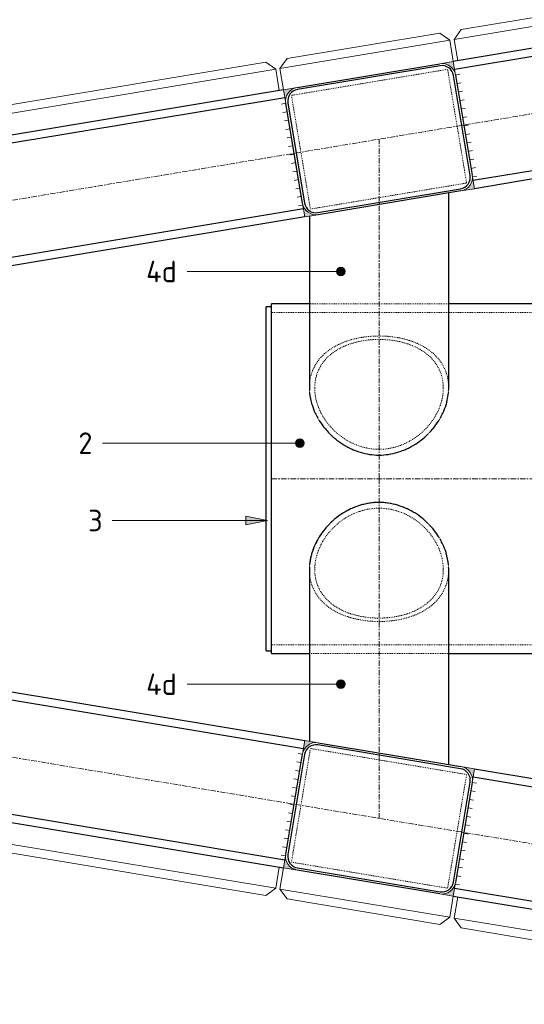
# Model space of a CAD drawing. Header units: millimetres. Extents: x -236694 to -141708, y -41476 to 103952.
# Tile 96 of 103: x -233558 to -232385, y 99544 to 101833. Entities that reach past the tile are written whole.
import ezdxf

# ---------------------------------------------------------------- set-up
doc = ezdxf.new("R2010")
doc.units = ezdxf.units.MM
doc.linetypes.add('Grid Line', pattern=[22.225, 12.7, -3.175, 3.175, -3.175])
doc.linetypes.add('XX-HIDDEN', pattern=[4, 2, -2])
for name, color, linetype, lineweight in [('N-CO-BC-BETONVORM-G', 50, 'Continuous', 25), ('N-CO-BC-BETONVORM-G-1', 50, 'XX-HIDDEN', 18), ('N-CO-BC-BETONVORM-GN', 10, 'XX-HIDDEN', 18), ('N-CO-KC-KUNSTSTOFVORM-G', 7, 'Continuous', 13), ('N-CO-SC-STAALVORM-G', 10, 'Continuous', 25), ('X-XX-AL-CONSTRUCTIELIJN-G', 7, 'Continuous', 25), ('X-XX-AL-CONSTRUCTIELIJN-G-1', 7, 'Grid Line', 18), ('X-XX-AL-M', 7, 'Continuous', 18), ('X-XX-AL-M-20', 7, 'Continuous', 18), ('X-XX-AL-T25-1', 250, 'Continuous', 13), ('X-XX-AL-T25-2', 7, 'Continuous', 13), ('X_XX_AL_DETAIL1_G', 7, 'Continuous', 13)]:
    doc.layers.add(name, color=color, linetype=linetype, lineweight=lineweight)
doc.styles.add('NLCS-ISO_1', font='NLCS-ISO.ttf', dxfattribs={"height": 50})
doc.dimstyles.new('2_5_NLCS_diagonal', dxfattribs={"dimscale": 304.8, "dimtxt": 50.137748, "dimasz": 0.131234, "dimexe": 0.19685, "dimexo": 0.0625, "dimgap": 0, "dimtad": 1, "dimdec": 0, "dimzin": 0, "dimdsep": 46, "dimtxsty": 'NLCS-ISO_1', "dimblk1": 'OBLIQUE', "dimblk2": 'OBLIQUE', "dimsah": 1, "dimcen": 0.09, "dimdle": 0.131234, "dimazin": 0, "dimtfac": 1, "dimtdec": 4, "dimtix": 1, "dimtmove": 0, "dimatfit": 3, "dimfxl": 0.19685, "dimfxlon": 1, "dimtvp": 1, "dimtolj": 1, "dimtzin": 0, "dimarcsym": 2})

# ---------------------------------------------------------------- blocks, each defined once
blk = doc.blocks.new('SF_Stalen afdekplaat12 - SF_Stalen afdekplaat-3672453-Bovenaanzicht geleidewerk dubbel')
at = {"layer": 'N-CO-SC-STAALVORM-G'}
for p, q in [((-232972.7, 101165.7), (-232984.7, 101165.7)), ((-232984.7, 100365.7), (-232984.7, 101165.7)), ((-232984.7, 100365.7), (-232972.7, 100365.7))]:
    blk.add_line(p, q, dxfattribs=at)
blk = doc.blocks.new('SF_Stalen afdekplaat13 - SF_Stalen afdekplaat-3672462-Bovenaanzicht geleidewerk dubbel')
at = {"layer": 'N-CO-SC-STAALVORM-G'}
for p, q in [((-232972.7, 101165.7), (-232984.7, 101165.7)), ((-232984.7, 100365.7), (-232984.7, 101165.7)), ((-232984.7, 100365.7), (-232972.7, 100365.7))]:
    blk.add_line(p, q, dxfattribs=at)
blk = doc.blocks.new('GM_afdekklepje - GM_afdekklepje-3673590-Bovenaanzicht geleidewerk dubbel')
at = {"layer": 'N-CO-SC-STAALVORM-G'}
for p, q in [((168, 145), (-168, 145)), ((-195, 118), (-195, -118)), ((195, -118), (195, 118)), ((-168, -145), (168, -145))]:
    blk.add_line(p, q, dxfattribs=at)
for centre, start, end in [((-168, 118), 90, 180), ((168, 118), 0, 90), ((-168, -118), 180, 270), ((168, -118), 270, 360)]:
    blk.add_arc(centre, 27, start, end, dxfattribs=at)
blk = doc.blocks.new('GM_afdekklepje - GM_afdekklepje-3582460-Bovenaanzicht geleidewerk dubbel')
at = {"layer": 'N-CO-SC-STAALVORM-G'}
for p, q in [((168, 145), (-168, 145)), ((-195, 118), (-195, -118)), ((195, -118), (195, 118)), ((-168, -145), (168, -145))]:
    blk.add_line(p, q, dxfattribs=at)
for centre, start, end in [((-168, 118), 90, 180), ((168, 118), 360, 90), ((-168, -118), 180, 270), ((168, -118), 270, 360)]:
    blk.add_arc(centre, 27, start, end, dxfattribs=at)
blk = doc.blocks.new('GM_Hakorit_2850 - GM_Hakorit_2850-3594086-Bovenaanzicht geleidewerk dubbel')
at = {"layer": 'N-CO-KC-KUNSTSTOFVORM-G'}
for p, q in [((-200, 0), (-200, -50)), ((200, -50), (200, 0)), ((-200, -50), (200, -50)), ((-180, -70), (-200, -50)), ((200, -50), (180, -70)), ((180, -70), (-180, -70))]:
    blk.add_line(p, q, dxfattribs=at)
blk = doc.blocks.new('GM_Hakorit_1100 - GM_Hakorit_1100-3713549-Bovenaanzicht geleidewerk dubbel')
at = {"layer": 'N-CO-KC-KUNSTSTOFVORM-G'}
for p, q in [((-550, -50), (-550, 0)), ((550, 0), (550, -50)), ((550, -50), (-550, -50)), ((-550, -50), (-530, -70)), ((530, -70), (550, -50)), ((530, -70), (-530, -70))]:
    blk.add_line(p, q, dxfattribs=at)
blk = doc.blocks.new('GM_Hakorit_2695 - GM_Hakorit_2695-3716366-Bovenaanzicht geleidewerk dubbel')
at = {"layer": 'N-CO-KC-KUNSTSTOFVORM-G'}
for p, q in [((-1347.5, -50), (-1347.5, 0)), ((1347.5, 0), (1347.5, -50)), ((1347.5, -50), (-1347.5, -50)), ((-1347.5, -50), (-1327.5, -70)), ((1327.5, -70), (1347.5, -50)), ((1327.5, -70), (-1327.5, -70))]:
    blk.add_line(p, q, dxfattribs=at)
blk = doc.blocks.new('NLI_Balk_Buis - ø813_20-3690250-Bovenaanzicht geleidewerk dubbel')
at = {"layer": 'N-CO-BC-BETONVORM-GN'}
for p, q in [((-2838.1, 406.5), (-3161.9, 406.5)), ((-3162, 386.5), (-3250, 386.5)), ((-2838.1, 386.5), (-3161.9, 386.5)), ((-1662, 386.5), (-2838.1, 386.5)), ((-3162, -386.5), (-3250, -386.5)), ((-2838.1, -386.5), (-3161.9, -386.5)), ((-1662, -386.5), (-2838.1, -386.5)), ((-3161.9, -406.5), (-2838.1, -406.5))]:
    blk.add_line(p, q, dxfattribs=at)
at = {"layer": 'N-CO-SC-STAALVORM-G'}
for p, q in [((-3162, 406.5), (-3250, 406.5)), ((-3250, 386.9), (-3250, 406.5)), ((-1662, 406.5), (-2838.1, 406.5)), ((-3250, -386.8), (-3250, 386.8)), ((-3250, -406.5), (-3250, -386.9)), ((-3250, -406.5), (-3162, -406.5)), ((-2838.1, -406.5), (-1662, -406.5))]:
    blk.add_line(p, q, dxfattribs=at)
blk = doc.blocks.new('DIMBLOCK27-Bovenaanzicht geleidewerk dubbel')
at = {"layer": 'X-XX-AL-M-20'}
for p, q in [((-235732.9, 99646.4), (-235752.6, 99528.1)), ((-235742.8, 99587.2), (-235732.9, 99646.4)), ((-235782.2, 99593.8), (-232867.4, 99108)), ((-235742.8, 99587.2), (-235765.8, 99570.8)), ((-235742.8, 99587.2), (-235719.7, 99603.7)), ((-232857.6, 99167.2), (-232877.3, 99048.8)), ((-232867.4, 99108), (-232857.6, 99167.2)), ((-232867.4, 99108), (-232844.4, 99124.5)), ((-232867.4, 99108), (-232890.4, 99091.6))]:
    blk.add_line(p, q, dxfattribs=at)
at = {"layer": 'X-XX-AL-M-20', "color": 0, "insert": (-234358.3, 99422.5), "char_height": 50, "width": 155.522, "attachment_point": 1, "rotation": 350.5377, "line_spacing_factor": 1.135194, "style": 'NLCS-ISO_1'}
blk.add_mtext('2915', dxfattribs=at)
blk = doc.blocks.new('_Oblique')
at = {"color": 0, "linetype": 'ByBlock', "lineweight": -2}
blk.add_line((-0.5, -0.5), (0.5, 0.5), dxfattribs=at)

msp = doc.modelspace()

# ---------------------------------------------------------------- hatches: boundary and pattern name
at = {"layer": 'X-XX-AL-CONSTRUCTIELIJN-G'}
for points in [[(-232544.9, 101704.6), (-232550.1, 101736.2), (-232581.7, 101730.9), (-232573.3, 101731.2), (-232565.2, 101729.4), (-232557.8, 101725.4), (-232551.7, 101719.7), (-232547.3, 101712.6)], [(-232939.4, 101638.9), (-232939.7, 101647.2), (-232937.8, 101655.4), (-232933.9, 101662.7), (-232928.2, 101668.9), (-232921.1, 101673.3), (-232913.1, 101675.7), (-232944.7, 101670.5), (-232942.1, 101654.7)], [(-232532.4, 101435), (-232500.8, 101440.3), (-232506.1, 101471.9), (-232505.8, 101463.5), (-232507.7, 101455.4), (-232511.6, 101448), (-232517.3, 101441.9), (-232524.4, 101437.5)], [(-232895.4, 101374.5), (-232863.8, 101379.8), (-232872.1, 101379.5), (-232880.3, 101381.4), (-232887.7, 101385.3), (-232893.8, 101391), (-232898.2, 101398.1), (-232900.6, 101406.1), (-232897.1, 101384.8)], [(-232900.6, 100125.3), (-232898.2, 100133.3), (-232893.8, 100140.4), (-232887.7, 100146.1), (-232880.3, 100150), (-232872.1, 100151.9), (-232863.8, 100151.6), (-232895.4, 100156.9), (-232895.6, 100155.5)], [(-232506.1, 100059.6), (-232500.8, 100091.1), (-232532.4, 100096.4), (-232524.4, 100093.9), (-232517.3, 100089.5), (-232511.6, 100083.4), (-232507.7, 100076), (-232505.8, 100067.9)], [(-232913.1, 99855.7), (-232921.1, 99858.1), (-232928.2, 99862.6), (-232933.9, 99868.7), (-232937.8, 99876), (-232939.7, 99884.2), (-232939.4, 99892.5), (-232944.7, 99861)], [(-232550.1, 99795.2), (-232544.9, 99826.8), (-232547.3, 99818.8), (-232551.7, 99811.7), (-232557.8, 99806), (-232565.2, 99802.1), (-232573.3, 99800.2), (-232581.7, 99800.5), (-232552.8, 99795.6)]]:
    msp.add_hatch(color=256, dxfattribs=at).paths.add_polyline_path(points, flags=0)
at = {"layer": 'X-XX-AL-T25-1'}
h = msp.add_hatch(color=256, dxfattribs=at)
edge = h.paths.add_edge_path(flags=0)
edge.add_arc((-232811.7, 101247.7), 10, 0, 360)
h = msp.add_hatch(color=256, dxfattribs=at)
edge = h.paths.add_edge_path(flags=0)
edge.add_arc((-232906.6, 100848.5), 10, 0, 360)
msp.add_hatch(color=256, dxfattribs=at).paths.add_polyline_path([(-232982.3, 100668.5), (-233032.3, 100678.5), (-233032.3, 100658.5)], flags=0)
h = msp.add_hatch(color=256, dxfattribs=at)
edge = h.paths.add_edge_path(flags=0)
edge.add_arc((-232811.7, 100287.9), 10, 0, 360)

# ---------------------------------------------------------------- linework, layer by layer
at = {"layer": 'N-CO-BC-BETONVORM-GN'}
for p, q in [((-232563.3, 101717.8), (-232926.3, 101657.3)), ((-232519.2, 101453.4), (-232563.3, 101717.8)), ((-232926.3, 101657.3), (-232882.2, 101392.9)), ((-232882.2, 101392.9), (-232519.2, 101453.4)), ((-232882.2, 100138.5), (-232926.3, 99874.1)), ((-232519.2, 100078), (-232882.2, 100138.5)), ((-232563.3, 99813.6), (-232519.2, 100078)), ((-232926.3, 99874.1), (-232563.3, 99813.6))]:
    msp.add_line(p, q, dxfattribs=at)
for points, knots in [([(-232884.7, 100977.1), (-232884.7, 100989.7), (-232881.5, 101008), (-232871.6, 101029.8), (-232861.3, 101044.6), (-232848.6, 101057.7), (-232833.6, 101069.1), (-232816.6, 101078.6), (-232797.8, 101086.2), (-232777.6, 101092), (-232756.1, 101095.8), (-232734, 101097.8), (-232711.5, 101097.8), (-232689.4, 101095.8), (-232667.9, 101092), (-232647.7, 101086.2), (-232628.9, 101078.6), (-232611.9, 101069.1), (-232596.9, 101057.7), (-232584.2, 101044.6), (-232572.2, 101027.3), (-232563.2, 101005), (-232560.8, 100986.5), (-232560.8, 100977.1)], [0.0007274, 0.0007274, 0.0007274, 0.0007274, 0.0869565, 0.1304348, 0.173913, 0.2173913, 0.2608696, 0.3043478, 0.3478261, 0.3913043, 0.4347826, 0.4782609, 0.5217391, 0.5652174, 0.6086957, 0.6521739, 0.6956522, 0.7391304, 0.7826087, 0.826087, 0.8695652, 0.9347826, 0.9992727, 0.9992727, 0.9992727, 0.9992727]), ([(-232872.2, 100976.7), (-232872.2, 100982.9), (-232871.2, 100995), (-232866.5, 101012.1), (-232859, 101027.8), (-232848.7, 101042.1), (-232836, 101054.6), (-232821, 101065.2), (-232804, 101074.1), (-232779.1, 101083.3), (-232751.5, 101088.7), (-232722.7, 101090), (-232694, 101088.7), (-232666.4, 101083.3), (-232641.5, 101074.1), (-232624.5, 101065.2), (-232609.5, 101054.5), (-232596.8, 101042), (-232586.5, 101027.8), (-232576.4, 101006.8), (-232573.3, 100989), (-232573.3, 100976.7)], [-1, -1, -1, -1, -0.954545, -0.909091, -0.863636, -0.818182, -0.772727, -0.727273, -0.681818, -0.636364, -0.545455, -0.5, -0.454545, -0.363636, -0.318182, -0.272727, -0.227273, -0.181818, -0.136364, -0.090909, 0, 0, 0, 0]), ([(-232573.3, 100976.7), (-232573.3, 100970.6), (-232574.3, 100958.1), (-232578.9, 100939.3), (-232586.5, 100920.8), (-232596.8, 100903.1), (-232609.5, 100886.5), (-232624.5, 100871.6), (-232641.5, 100858.7), (-232666.4, 100844.6), (-232694, 100835.9), (-232722.7, 100833.7), (-232751.5, 100835.9), (-232779.1, 100844.6), (-232804, 100858.7), (-232821, 100871.6), (-232836, 100886.5), (-232848.7, 100903), (-232859, 100920.8), (-232869.1, 100945.5), (-232872.2, 100964.5), (-232872.2, 100976.7)], [-1, -1, -1, -1, -0.954545, -0.909091, -0.863636, -0.818182, -0.772727, -0.727273, -0.681818, -0.636364, -0.545455, -0.5, -0.454545, -0.363636, -0.318182, -0.272727, -0.227273, -0.181818, -0.136364, -0.090909, 0, 0, 0, 0]), ([(-232656.6, 100695.5), (-232660.4, 100697.3), (-232671.1, 100701.8), (-232689.4, 100707.4), (-232711.5, 100710.7), (-232734, 100710.7), (-232756.1, 100707.4), (-232777.6, 100700.9), (-232797.8, 100691.5), (-232816.6, 100679.5), (-232833.6, 100665.3), (-232848.6, 100649.2), (-232861.3, 100631.7), (-232873.3, 100609.9), (-232882.4, 100583.8), (-232884.7, 100564.2), (-232884.7, 100554.7)], [0.366939, 0.366939, 0.366939, 0.366939, 0.3913043, 0.4347826, 0.4782609, 0.5217391, 0.5652174, 0.6086957, 0.6521739, 0.6956522, 0.7391304, 0.7826087, 0.826087, 0.8695652, 0.9347826, 1, 1, 1, 1]), ([(-232788.8, 100695.5), (-232791.8, 100694.1), (-232801.3, 100689.2), (-232816.6, 100679.5), (-232833.6, 100665.3), (-232848.6, 100649.2), (-232861.3, 100631.7), (-232873.3, 100609.9), (-232882.4, 100583.8), (-232884.7, 100564.2), (-232884.7, 100554.7)], [0.6329135, 0.6329135, 0.6329135, 0.6329135, 0.6521739, 0.6956522, 0.7391304, 0.7826087, 0.826087, 0.8695652, 0.9347826, 1, 1, 1, 1]), ([(-232872.2, 100554.7), (-232872.2, 100560.8), (-232871.2, 100573.3), (-232866.5, 100592.1), (-232859, 100610.6), (-232848.7, 100628.4), (-232836, 100644.9), (-232821, 100659.8), (-232804, 100672.7), (-232779.1, 100686.9), (-232751.5, 100695.5), (-232722.7, 100697.7), (-232694, 100695.5), (-232666.4, 100686.9), (-232641.5, 100672.7), (-232624.5, 100659.8), (-232609.5, 100644.9), (-232596.8, 100628.4), (-232586.5, 100610.6), (-232576.4, 100585.9), (-232573.3, 100567), (-232573.3, 100554.7)], [-1, -1, -1, -1, -0.954545, -0.909091, -0.863636, -0.818182, -0.772727, -0.727273, -0.681818, -0.636364, -0.545455, -0.5, -0.454545, -0.363636, -0.318182, -0.272727, -0.227273, -0.181818, -0.136364, -0.090909, 0, 0, 0, 0]), ([(-232560.8, 100554.3), (-232560.8, 100541.7), (-232564, 100523.4), (-232573.9, 100501.6), (-232584.2, 100486.8), (-232596.9, 100473.7), (-232611.9, 100462.3), (-232628.9, 100452.9), (-232647.7, 100445.2), (-232667.9, 100439.4), (-232689.4, 100435.6), (-232711.5, 100433.6), (-232734, 100433.6), (-232756.1, 100435.6), (-232777.6, 100439.4), (-232797.8, 100445.2), (-232816.6, 100452.9), (-232833.6, 100462.3), (-232848.6, 100473.7), (-232861.3, 100486.8), (-232873.3, 100504.1), (-232882.3, 100526.4), (-232884.7, 100544.9), (-232884.7, 100554.3)], [0.0007273, 0.0007273, 0.0007273, 0.0007273, 0.0869565, 0.1304348, 0.173913, 0.2173913, 0.2608696, 0.3043478, 0.3478261, 0.3913043, 0.4347826, 0.4782609, 0.5217391, 0.5652174, 0.6086957, 0.6521739, 0.6956522, 0.7391304, 0.7826087, 0.826087, 0.8695652, 0.9347826, 0.9992726, 0.9992726, 0.9992726, 0.9992726]), ([(-232573.3, 100554.7), (-232573.3, 100548.5), (-232574.3, 100536.5), (-232578.9, 100519.4), (-232586.5, 100503.6), (-232596.8, 100489.4), (-232609.5, 100476.9), (-232624.5, 100466.2), (-232641.5, 100457.3), (-232666.4, 100448.1), (-232694, 100442.7), (-232722.7, 100441.4), (-232751.5, 100442.7), (-232779.1, 100448.1), (-232804, 100457.3), (-232821, 100466.2), (-232836, 100476.9), (-232848.7, 100489.4), (-232859, 100503.6), (-232869.1, 100524.6), (-232872.2, 100542.4), (-232872.2, 100554.7)], [-1, -1, -1, -1, -0.954545, -0.909091, -0.863636, -0.818182, -0.772727, -0.727273, -0.681818, -0.636364, -0.545455, -0.5, -0.454545, -0.363636, -0.318182, -0.272727, -0.227273, -0.181818, -0.136364, -0.090909, 0, 0, 0, 0])]:
    msp.add_open_spline(points, degree=3, knots=knots, dxfattribs=at)
for points in [[(-232884.6, 100971.5), (-232884.5, 100969.6), (-232884.4, 100967.6), (-232884.2, 100965.6)], [(-232561.3, 100965.6), (-232561.1, 100967.4), (-232561, 100969.1), (-232560.9, 100970.8)], [(-232878.6, 100937.8), (-232878.6, 100937.7), (-232878.5, 100937.6), (-232878.5, 100937.5)], [(-232567, 100937.5), (-232567, 100937.6), (-232566.9, 100937.7), (-232566.9, 100937.8)], [(-232865.3, 100907.3), (-232864.5, 100905.9), (-232863.7, 100904.5), (-232862.9, 100903.1)], [(-232582.6, 100903.1), (-232581.8, 100904.5), (-232581, 100905.9), (-232580.2, 100907.3)], [(-232838.3, 100871.4), (-232837.7, 100870.8), (-232837.1, 100870.2), (-232836.5, 100869.5)], [(-232609, 100869.5), (-232608, 100870.5), (-232607, 100871.5), (-232606, 100872.6)], [(-232788.9, 100835.9), (-232788.4, 100835.7), (-232788, 100835.5), (-232787.6, 100835.3)], [(-232657.9, 100835.3), (-232657.5, 100835.5), (-232657.1, 100835.7), (-232656.6, 100835.9)], [(-232837, 100661.3), (-232837.8, 100660.5), (-232838.6, 100659.7), (-232839.4, 100658.9)], [(-232606, 100658.9), (-232607, 100659.9), (-232608, 100660.9), (-232609, 100661.9)], [(-232862.9, 100628.3), (-232863.7, 100626.9), (-232864.5, 100625.5), (-232865.3, 100624.1)], [(-232580.2, 100624.1), (-232581, 100625.5), (-232581.8, 100626.9), (-232582.6, 100628.3)], [(-232878.5, 100593.9), (-232878.5, 100593.8), (-232878.6, 100593.7), (-232878.6, 100593.6)], [(-232566.9, 100593.6), (-232566.9, 100593.7), (-232567, 100593.8), (-232567, 100593.9)], [(-232884.2, 100565.8), (-232884.4, 100563.8), (-232884.5, 100561.9), (-232884.6, 100559.9)], [(-232560.9, 100559.9), (-232561, 100561.9), (-232561.1, 100563.8), (-232561.3, 100565.8)]]:
    msp.add_open_spline(points, degree=3, dxfattribs=at)
at = {"layer": 'N-CO-SC-STAALVORM-G'}
for p, q in [((-231444.7, 101920.5), (-232550.1, 101736.2)), ((-231441.6, 101901.7), (-232547, 101717.5)), ((-232913.1, 101675.7), (-232581.7, 101730.9)), ((-232544.9, 101704.6), (-232506.1, 101471.9)), ((-232944.7, 101670.5), (-235622.7, 101224.1)), ((-232941.6, 101651.7), (-235603.7, 101208)), ((-231398.5, 101643.3), (-232503.9, 101459)), ((-232900.6, 101406.1), (-232939.4, 101638.9)), ((-231395.4, 101624.5), (-232500.8, 101440.3)), ((-232532.4, 101435), (-232863.8, 101379.8)), ((-232560.8, 100976.7), (-232560.8, 101430.2)), ((-232898.5, 101393.3), (-233996.3, 101210.3)), ((-232895.4, 101374.5), (-233993.2, 101191.6)), ((-232884.7, 101376.3), (-232884.7, 100976.7)), ((-232884.7, 100554.7), (-232884.7, 100155.1)), ((-232560.8, 100101.2), (-232560.8, 100554.7)), ((-233993.2, 100339.8), (-232895.4, 100156.9)), ((-235603.7, 100323.4), (-232941.6, 99879.7)), ((-233996.3, 100321.1), (-232898.5, 100138.1)), ((-235622.7, 100307.3), (-232944.7, 99861)), ((-232863.8, 100151.6), (-232532.4, 100096.4)), ((-232939.4, 99892.5), (-232900.6, 100125.3)), ((-232500.8, 100091.1), (-231395.4, 99906.9)), ((-232503.9, 100072.4), (-231398.5, 99888.1)), ((-232506.1, 100059.6), (-232544.9, 99826.8)), ((-232581.7, 99800.5), (-232913.1, 99855.7)), ((-232547, 99813.9), (-231441.6, 99629.7)), ((-232550.1, 99795.2), (-231444.7, 99611))]:
    msp.add_line(p, q, dxfattribs=at)
for points in [[(-232884.7, 100976.7), (-232884.7, 100975), (-232884.7, 100973.3), (-232884.6, 100971.5)], [(-232884.2, 100965.6), (-232883.3, 100956.4), (-232881.4, 100947.1), (-232878.6, 100937.8)], [(-232560.9, 100970.9), (-232560.8, 100972.8), (-232560.8, 100974.8), (-232560.8, 100976.7)], [(-232561.3, 100565.8), (-232562.2, 100575), (-232564, 100584.3), (-232566.9, 100593.6)], [(-232884.6, 100559.9), (-232884.7, 100558.1), (-232884.7, 100556.4), (-232884.7, 100554.7)], [(-232560.8, 100554.7), (-232560.8, 100556.4), (-232560.8, 100558.1), (-232560.9, 100559.9)]]:
    msp.add_open_spline(points, degree=3, dxfattribs=at)
for points, knots in [([(-232566.9, 100937.8), (-232565.9, 100941.1), (-232563.4, 100950.4), (-232561.9, 100959.6), (-232561.3, 100965.6)], [0.91304348, 0.91304348, 0.91304348, 0.91304348, 0.93478261, 0.97487491, 0.97487491, 0.97487491, 0.97487491]), ([(-232878.5, 100937.5), (-232876.5, 100931.1), (-232872.5, 100920.9), (-232867.4, 100911), (-232865.3, 100907.3)], [0.08771528, 0.08771528, 0.08771528, 0.08771528, 0.13043478, 0.15639412, 0.15639412, 0.15639412, 0.15639412]), ([(-232580.1, 100907.3), (-232578.1, 100911), (-232573, 100920.9), (-232569, 100931.1), (-232567, 100937.5)], [0.84361648, 0.84361648, 0.84361648, 0.84361648, 0.86956522, 0.91229069, 0.91229069, 0.91229069, 0.91229069]), ([(-232862.9, 100903.1), (-232862.2, 100902), (-232857.8, 100894.9), (-232850, 100884.1), (-232841.8, 100875), (-232838.3, 100871.4)], [0.16642299, 0.16642299, 0.16642299, 0.16642299, 0.17391304, 0.2173913, 0.24682949, 0.24682949, 0.24682949, 0.24682949]), ([(-232606, 100872.6), (-232603, 100875.8), (-232595.2, 100884.5), (-232587.7, 100894.9), (-232583.3, 100902), (-232582.6, 100903.1)], [0.75638357, 0.75638357, 0.75638357, 0.75638357, 0.7826087, 0.82608696, 0.8335833, 0.8335833, 0.8335833, 0.8335833]), ([(-232836.5, 100869.5), (-232835.4, 100868.5), (-232829.1, 100862.4), (-232816.6, 100851.9), (-232801.4, 100842.2), (-232791.8, 100837.3), (-232788.9, 100836)], [0.252162, 0.252162, 0.252162, 0.252162, 0.2608696, 0.3043478, 0.3478261, 0.3668486, 0.3668486, 0.3668486, 0.3668486]), ([(-232656.6, 100836), (-232653.6, 100837.3), (-232644.1, 100842.2), (-232628.9, 100851.9), (-232616.4, 100862.3), (-232610.1, 100868.5), (-232609, 100869.5)], [0.6331576, 0.6331576, 0.6331576, 0.6331576, 0.6521739, 0.6956522, 0.7391304, 0.7478454, 0.7478454, 0.7478454, 0.7478454]), ([(-232787.5, 100835.3), (-232784.2, 100833.8), (-232773.9, 100829.5), (-232756.1, 100824), (-232734, 100820.7), (-232711.5, 100820.7), (-232689.4, 100824), (-232671.5, 100829.5), (-232661.3, 100833.8), (-232658, 100835.3)], [0.3698314, 0.3698314, 0.3698314, 0.3698314, 0.3913043, 0.4347826, 0.4782609, 0.5217391, 0.5652174, 0.6086957, 0.630175, 0.630175, 0.630175, 0.630175]), ([(-232656.7, 100695.5), (-232660.5, 100697.3), (-232671.1, 100701.8), (-232689.4, 100707.4), (-232711.5, 100710.7), (-232734, 100710.7), (-232756.1, 100707.4), (-232774.4, 100701.8), (-232785, 100697.3), (-232788.7, 100695.5)], [0.3671769, 0.3671769, 0.3671769, 0.3671769, 0.3913043, 0.4347826, 0.4782609, 0.5217391, 0.5652174, 0.6086957, 0.632817, 0.632817, 0.632817, 0.632817]), ([(-232788.9, 100695.5), (-232791.8, 100694.1), (-232801.4, 100689.2), (-232816.6, 100679.5), (-232829.3, 100668.9), (-232835.8, 100662.6), (-232837, 100661.4)], [0.6331514, 0.6331514, 0.6331514, 0.6331514, 0.6521739, 0.6956522, 0.7391304, 0.7492993, 0.7492993, 0.7492993, 0.7492993]), ([(-232609, 100661.9), (-232610.1, 100662.9), (-232616.4, 100669.1), (-232628.9, 100679.5), (-232644.1, 100689.2), (-232653.6, 100694.1), (-232656.6, 100695.5)], [0.2521546, 0.2521546, 0.2521546, 0.2521546, 0.2608696, 0.3043478, 0.3478261, 0.3668424, 0.3668424, 0.3668424, 0.3668424]), ([(-232839.5, 100658.8), (-232842.5, 100655.6), (-232850.3, 100646.9), (-232857.8, 100636.5), (-232862.2, 100629.4), (-232862.9, 100628.3)], [0.75637332, 0.75637332, 0.75637332, 0.75637332, 0.7826087, 0.82608696, 0.83357701, 0.83357701, 0.83357701, 0.83357701]), ([(-232582.6, 100628.3), (-232583.3, 100629.4), (-232587.7, 100636.5), (-232595.2, 100646.9), (-232603, 100655.6), (-232606, 100658.8)], [0.1664167, 0.1664167, 0.1664167, 0.1664167, 0.17391304, 0.2173913, 0.24361643, 0.24361643, 0.24361643, 0.24361643]), ([(-232865.3, 100624.1), (-232867.4, 100620.4), (-232872.5, 100610.5), (-232876.5, 100600.3), (-232878.5, 100593.9)], [0.84360588, 0.84360588, 0.84360588, 0.84360588, 0.86956522, 0.91228472, 0.91228472, 0.91228472, 0.91228472]), ([(-232567, 100593.9), (-232569, 100600.3), (-232573, 100610.5), (-232578.1, 100620.4), (-232580.1, 100624.1)], [0.08770931, 0.08770931, 0.08770931, 0.08770931, 0.13043478, 0.15638352, 0.15638352, 0.15638352, 0.15638352]), ([(-232878.6, 100593.6), (-232879.6, 100590.3), (-232882.1, 100581.1), (-232883.6, 100571.8), (-232884.2, 100565.8)], [0.91304348, 0.91304348, 0.91304348, 0.91304348, 0.93478261, 0.97487412, 0.97487412, 0.97487412, 0.97487412])]:
    msp.add_open_spline(points, degree=3, knots=knots, dxfattribs=at)
at = {"layer": 'X-XX-AL-CONSTRUCTIELIJN-G-1'}
for p, q in [((-225472.7, 102763.7), (-235472.7, 101097)), ((-232722.7, 100765.7), (-232722.7, 101555.4)), ((-232972.7, 100765.7), (-226472.7, 100765.7)), ((-232722.7, 100765.7), (-232722.7, 99976)), ((-225472.7, 98767.7), (-235472.7, 100434.4))]:
    msp.add_line(p, q, dxfattribs=at)
at = {"layer": 'X-XX-AL-T25-1'}
for p, q in [((-233134.1, 101247.7), (-233168.4, 101247.7)), ((-232811.7, 101247.7), (-233134.1, 101247.7)), ((-233327.2, 100848.5), (-233365.6, 100848.5)), ((-232906.6, 100848.5), (-233327.2, 100848.5)), ((-233304.6, 100668.5), (-233343, 100668.5)), ((-232982.3, 100668.5), (-233304.6, 100668.5)), ((-232982.3, 100668.5), (-233032.3, 100678.5)), ((-233032.3, 100678.5), (-233032.3, 100658.5)), ((-233032.3, 100658.5), (-232982.3, 100668.5)), ((-233134.1, 100287.9), (-233168.4, 100287.9)), ((-232811.7, 100287.9), (-233134.1, 100287.9))]:
    msp.add_line(p, q, dxfattribs=at)
for centre in [(-232811.7, 101247.7), (-232906.6, 100848.5), (-232811.7, 100287.9)]:
    msp.add_circle(centre, 10, dxfattribs=at)
at = {"layer": 'X_XX_AL_DETAIL1_G'}
for p, q in [((-232550.1, 101736.2), (-232581.7, 101730.9)), ((-232544.9, 101704.6), (-232550.1, 101736.2)), ((-232544.9, 101704.6), (-232535, 101706.3)), ((-232913.1, 101675.7), (-232944.7, 101670.5)), ((-232944.7, 101670.5), (-232939.4, 101638.9)), ((-232541.6, 101684.9), (-232531.7, 101686.6)), ((-232538.3, 101665.2), (-232528.4, 101666.8)), ((-232535, 101645.5), (-232525.1, 101647.1)), ((-232939.4, 101638.9), (-232949.3, 101637.2)), ((-232531.7, 101625.7), (-232521.8, 101627.4)), ((-232936.1, 101619.2), (-232946, 101617.5)), ((-232932.8, 101599.4), (-232942.7, 101597.8)), ((-232528.4, 101606), (-232518.6, 101607.6)), ((-232929.6, 101579.7), (-232939.4, 101578.1)), ((-232525.1, 101586.3), (-232515.3, 101587.9)), ((-232926.3, 101560), (-232936.1, 101558.3)), ((-232521.8, 101566.5), (-232512, 101568.2)), ((-232923, 101540.2), (-232932.8, 101538.6)), ((-232518.6, 101546.8), (-232508.7, 101548.5)), ((-232515.3, 101527.1), (-232505.4, 101528.7)), ((-232919.7, 101520.5), (-232929.6, 101518.9)), ((-232512, 101507.4), (-232502.1, 101509)), ((-232916.4, 101500.8), (-232926.3, 101499.1)), ((-232508.7, 101487.6), (-232498.8, 101489.3)), ((-232913.1, 101481.1), (-232923, 101479.4)), ((-232909.8, 101461.3), (-232919.7, 101459.7)), ((-232500.8, 101440.3), (-232506.1, 101471.9)), ((-232505.4, 101467.9), (-232495.5, 101469.6)), ((-232906.5, 101441.6), (-232916.4, 101440)), ((-232532.4, 101435), (-232500.8, 101440.3)), ((-232903.3, 101421.9), (-232913.1, 101420.2)), ((-232900, 101402.2), (-232909.8, 101400.5)), ((-232900.6, 101406.1), (-232895.4, 101374.5)), ((-232895.4, 101374.5), (-232863.8, 101379.8)), ((-232895.4, 100156.9), (-232900.6, 100125.3)), ((-232863.8, 100151.6), (-232895.4, 100156.9)), ((-232900.6, 100125.3), (-232910.5, 100127)), ((-232907.2, 100085.9), (-232917.1, 100087.5)), ((-232903.9, 100105.6), (-232913.8, 100107.2)), ((-232500.8, 100091.1), (-232532.4, 100096.4)), ((-232506.1, 100059.6), (-232500.8, 100091.1)), ((-232910.5, 100066.1), (-232920.4, 100067.8)), ((-232913.8, 100046.4), (-232923.6, 100048)), ((-232509.4, 100039.8), (-232499.5, 100038.2)), ((-232506.1, 100059.6), (-232496.2, 100057.9)), ((-232917.1, 100026.7), (-232926.9, 100028.3)), ((-232512.6, 100020.1), (-232502.8, 100018.5)), ((-232920.4, 100006.9), (-232930.2, 100008.6)), ((-232515.9, 100000.4), (-232506.1, 99998.7)), ((-232923.6, 99987.2), (-232933.5, 99988.9)), ((-232519.2, 99980.6), (-232509.4, 99979)), ((-232930.2, 99947.8), (-232940.1, 99949.4)), ((-232926.9, 99967.5), (-232936.8, 99969.1)), ((-232522.5, 99960.9), (-232512.6, 99959.3)), ((-232933.5, 99928), (-232943.4, 99929.7)), ((-232525.8, 99941.2), (-232515.9, 99939.5)), ((-232936.8, 99908.3), (-232946.7, 99909.9)), ((-232529.1, 99921.5), (-232519.2, 99919.8)), ((-232940.1, 99888.6), (-232949.9, 99890.2)), ((-232939.4, 99892.5), (-232944.7, 99861)), ((-232535.7, 99882), (-232525.8, 99880.4)), ((-232532.4, 99901.7), (-232522.5, 99900.1)), ((-232944.7, 99861), (-232913.1, 99855.7)), ((-232538.9, 99862.3), (-232529.1, 99860.6)), ((-232542.2, 99842.5), (-232532.4, 99840.9)), ((-232550.1, 99795.2), (-232544.9, 99826.8)), ((-232545.5, 99822.8), (-232535.7, 99821.2)), ((-232581.7, 99800.5), (-232550.1, 99795.2))]:
    msp.add_line(p, q, dxfattribs=at)
for centre, start, end in [((-232576.4, 101699.4), 9.4623, 99.4623), ((-232907.9, 101644.1), 99.4623, 189.4623), ((-232537.6, 101466.6), 279.4623, 9.4623), ((-232869.1, 101411.4), 189.4623, 279.4623), ((-232869.1, 100120.1), 80.5377, 170.5377), ((-232537.6, 100064.8), 350.5377, 80.5377), ((-232907.9, 99887.3), 170.5377, 260.5377), ((-232576.4, 99832), 260.5377, 350.5377)]:
    msp.add_arc(centre, 32, start, end, dxfattribs=at)

# ---------------------------------------------------------------- block references
at = {"layer": 'N-CO-BC-BETONVORM-G'}
for name, p, rotation in [('GM_Hakorit_1100 - GM_Hakorit_1100-3713549-Bovenaanzicht geleidewerk dubbel', (-231997.4, 101828.3), 189.4623222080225), ('GM_Hakorit_2850 - GM_Hakorit_2850-3594086-Bovenaanzicht geleidewerk dubbel', (-232747.4, 101703.3), 189.4623222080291), ('GM_Hakorit_2695 - GM_Hakorit_2695-3716366-Bovenaanzicht geleidewerk dubbel', (-234283.7, 101447.3), 189.4623222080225), ('GM_afdekklepje - GM_afdekklepje-3673590-Bovenaanzicht geleidewerk dubbel', (-232722.7, 101555.4), 9.462322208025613), ('GM_Hakorit_2695 - GM_Hakorit_2695-3716366-Bovenaanzicht geleidewerk dubbel', (-234283.7, 100084.1), 350.5376777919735), ('GM_afdekklepje - GM_afdekklepje-3582460-Bovenaanzicht geleidewerk dubbel', (-232722.7, 99976), 350.5376777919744), ('GM_Hakorit_2850 - GM_Hakorit_2850-3594086-Bovenaanzicht geleidewerk dubbel', (-232747.4, 99828.1), 350.5376777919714), ('GM_Hakorit_1100 - GM_Hakorit_1100-3713549-Bovenaanzicht geleidewerk dubbel', (-231997.4, 99703.1), 350.5376777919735)]:
    msp.add_blockref(name, p, dxfattribs=dict(at, rotation=rotation))
for name in ['SF_Stalen afdekplaat12 - SF_Stalen afdekplaat-3672453-Bovenaanzicht geleidewerk dubbel', 'SF_Stalen afdekplaat13 - SF_Stalen afdekplaat-3672462-Bovenaanzicht geleidewerk dubbel']:
    msp.add_blockref(name, (0, 0), dxfattribs=at)
at = {"layer": 'N-CO-BC-BETONVORM-G-1'}
msp.add_blockref('NLI_Balk_Buis - ø813_20-3690250-Bovenaanzicht geleidewerk dubbel', (-229722.7, 100765.7), dxfattribs=at)

# ---------------------------------------------------------------- texts
at = {"layer": 'X-XX-AL-T25-2', "char_height": 50, "attachment_point": 1, "style": 'NLCS-ISO_1'}
for s, insert, width in [('4d', (-233263.8, 101272.7), 91.392), ('2', (-233421.4, 100873.5), 43.291), ('3', (-233398.7, 100693.5), 43.291), ('4d', (-233263.8, 100312.9), 91.392)]:
    msp.add_mtext(s, dxfattribs=dict(at, insert=insert, width=width))

# ---------------------------------------------------------------- dimensions: what is measured, and where the dimension line sits
at = {"layer": 'X-XX-AL-M'}
dim = msp.add_linear_dim(base=(-232867.4, 99108), p1=(-235732.9, 99646.4), p2=(-232857.6, 99167.2), angle=350.5377, dimstyle='2_5_NLCS_diagonal', override={"dimpost": '<>', "dimfxl": 2915.00189}, dxfattribs=at)
dim.commit()
dim.dimension.update_dxf_attribs({"geometry": 'DIMBLOCK27-Bovenaanzicht geleidewerk dubbel', "text_midpoint": (-234301, 99372.3)})

doc.saveas('drawing.dxf')
